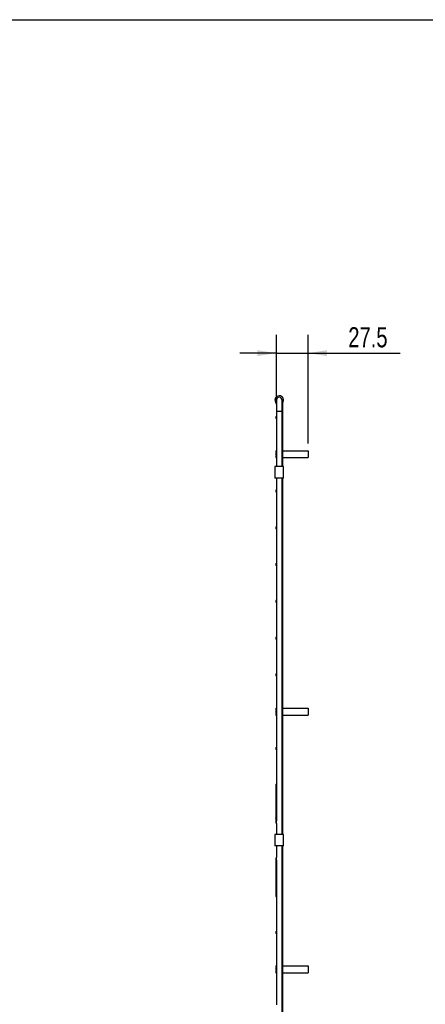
# Model space of a CAD drawing. Header units: millimetres. Extents: x 3 to 415, y 5 to 292.
# Tile 3 of 9: x 144 to 215, y 121 to 292. Entities that reach past the tile are written whole.
import ezdxf

# ---------------------------------------------------------------- set-up
doc = ezdxf.new("R2010")
doc.units = ezdxf.units.MM
doc.layers.add('FORMAT', color=179, linetype='Continuous')
doc.styles.add('SLDTEXTSTYLE0', font='TXT', dxfattribs={"width": 0.75})
doc.dimstyles.new('SLDDIMSTYLE3', dxfattribs={"dimtxt": 3.5, "dimasz": 3.302, "dimexe": 0, "dimexo": 0.0625, "dimgap": 0.875, "dimtad": 1, "dimdec": 1, "dimlfac": 5, "dimrnd": 1e-09, "dimzin": 12, "dimdsep": 46, "dimtxsty": 'SLDTEXTSTYLE0', "dimsah": 1, "dimcen": 0.09, "dimadec": 0, "dimazin": 3, "dimtfac": 1, "dimtdec": 0, "dimtmove": 0, "dimatfit": 0, "dimfxl": 1, "dimfrac": 2, "dimtolj": 1, "dimtzin": 12, "dimarcsym": 0})

# ---------------------------------------------------------------- blocks, each defined once
blk = doc.blocks.new('_D_6')
at = {"layer": 'FORMAT'}
for p, q in [((188.69, 225.33), (188.69, 237.42)), ((194.19, 218.53), (194.19, 237.42)), ((188.69, 234.24), (182.34, 234.24)), ((188.69, 234.24), (194.19, 234.24)), ((194.19, 234.24), (210.24, 234.24))]:
    blk.add_line(p, q, dxfattribs=at)
for points in [[(188.69, 234.24), (185.39, 234.75), (185.39, 233.73)], [(194.19, 234.24), (197.49, 233.73), (197.49, 234.75)]]:
    blk.add_solid(points, dxfattribs=at)
at = {"layer": 'FORMAT', "insert": (201.19, 238.75), "char_height": 3.5, "attachment_point": 1, "style": 'SLDTEXTSTYLE0'}
blk.add_mtext('27.5', dxfattribs=at)

msp = doc.modelspace()

# ---------------------------------------------------------------- linework, layer by layer
at = {"color": 7, "linetype": 'Continuous', "lineweight": 25}
for p, q in [((188.6928, 226.0628), (188.6928, 224.0628)), ((189.6928, 224.0628), (189.6928, 226.0628)), ((189.6928, 226.0628), (189.7928, 226.0628)), ((189.7928, 214.5175), (189.7928, 226.0628)), ((188.6928, 224.0628), (188.6928, 223.2878)), ((188.6928, 223.2878), (188.6928, 222.8379)), ((188.6928, 222.8379), (188.6928, 216.8878)), ((189.6928, 214.5175), (189.6928, 224.0628)), ((188.5928, 217.2628), (188.5928, 217.0092)), ((188.5928, 217.2628), (188.6928, 217.2628)), ((188.5928, 216.3164), (188.5928, 216.0628)), ((188.5928, 216.0628), (188.6928, 216.0628)), ((188.6928, 216.8878), (188.6928, 216.4379)), ((188.6928, 216.4379), (188.6928, 214.5175)), ((189.7928, 217.2628), (194.1928, 217.2628)), ((189.7928, 216.0628), (194.1928, 216.0628)), ((194.1928, 217.2628), (194.1928, 216.0628)), ((188.4428, 214.5175), (188.4428, 212.5175)), ((189.9428, 214.5175), (188.4428, 214.5175)), ((189.9428, 212.5175), (189.9428, 214.5175)), ((189.9428, 212.5175), (188.4428, 212.5175)), ((188.6928, 212.5175), (188.6928, 210.4878)), ((189.6928, 150.5175), (189.6928, 212.5175)), ((189.7928, 150.5175), (189.7928, 212.5175)), ((188.6928, 210.4878), (188.6928, 210.0379)), ((188.6928, 210.0379), (188.6928, 204.0878)), ((188.6928, 204.0878), (188.6928, 203.6379)), ((188.6928, 203.6379), (188.6928, 197.6878)), ((188.6928, 197.6878), (188.6928, 197.2379)), ((188.6928, 197.2379), (188.6928, 191.2878)), ((188.6928, 191.2878), (188.6928, 190.8379)), ((188.6928, 190.8379), (188.6928, 184.8878)), ((188.6928, 184.8878), (188.6928, 184.4379)), ((188.6928, 184.4379), (188.6928, 178.4878)), ((188.6928, 178.4878), (188.6928, 178.0379)), ((188.6928, 178.0379), (188.6928, 172.0878)), ((188.5928, 172.4628), (188.5928, 172.2092)), ((188.5928, 172.4628), (188.6928, 172.4628)), ((188.5928, 171.5164), (188.5928, 171.2628)), ((188.6928, 172.0878), (188.6928, 171.6379)), ((188.6928, 171.6379), (188.6928, 165.6878)), ((189.7928, 172.4628), (194.1928, 172.4628)), ((194.1928, 172.4628), (194.1928, 171.2628)), ((188.5928, 171.2628), (188.6928, 171.2628)), ((189.7928, 171.2628), (194.1928, 171.2628)), ((188.6928, 165.6878), (188.6928, 165.2379)), ((188.6928, 165.2379), (188.6928, 159.2878)), ((188.5918, 159.0628), (188.5918, 157.4572)), ((188.6928, 159.2878), (188.6928, 158.8379)), ((188.6928, 158.8379), (188.6928, 152.8878)), ((188.5918, 157.4572), (188.5918, 153.367)), ((188.5918, 153.367), (188.5918, 152.6628)), ((188.6928, 152.4379), (188.6928, 152.8878)), ((188.6928, 152.4379), (188.6928, 150.5175)), ((188.4428, 150.5175), (188.4428, 148.5175)), ((189.9428, 150.5175), (188.4428, 150.5175)), ((189.9428, 148.5175), (189.9428, 150.5175)), ((189.9428, 148.5175), (188.4428, 148.5175)), ((188.6928, 148.5175), (188.6928, 146.4878)), ((189.6928, 86.4082), (189.6928, 148.5175)), ((189.7928, 86.4082), (189.7928, 148.5175)), ((188.5918, 146.2628), (188.5918, 145.5586)), ((188.6928, 146.0379), (188.6928, 146.4878)), ((188.6928, 146.0379), (188.6928, 140.0878)), ((188.5918, 145.5586), (188.5918, 141.4685)), ((188.5918, 141.4685), (188.5918, 139.8628)), ((188.6928, 140.0878), (188.6928, 139.6379)), ((188.6928, 139.6379), (188.6928, 133.6878)), ((188.6928, 133.6878), (188.6928, 133.2379)), ((188.6928, 133.2379), (188.6928, 127.2878)), ((188.5928, 127.6628), (188.5928, 127.4092)), ((188.5928, 127.6628), (188.6928, 127.6628)), ((188.6928, 127.2878), (188.6928, 126.8379)), ((188.6928, 126.8379), (188.6928, 120.8878)), ((189.7928, 127.6628), (194.1928, 127.6628)), ((194.1928, 127.6628), (194.1928, 126.4628)), ((188.5928, 126.7164), (188.5928, 126.4628)), ((188.5928, 126.4628), (188.6928, 126.4628)), ((189.7928, 126.4628), (194.1928, 126.4628))]:
    msp.add_line(p, q, dxfattribs=at)
at = {"color": 8, "linetype": 'Continuous', "lineweight": 25}
msp.add_line((189.6928, 224.0628), (188.6928, 224.0628), dxfattribs=at)
at = {"color": 8, "linetype": 'Continuous', "lineweight": 25, "flags": 128}
for points in [[(188.5918, 153.367), (188.5938, 153.3773), (188.6339, 153.4125), (188.6928, 153.4336)], [(188.6928, 145.4921), (188.6339, 145.5132), (188.5938, 145.5484), (188.5918, 145.5586)]]:
    msp.add_lwpolyline(points, dxfattribs=at)
at = {"color": 7, "linetype": 'Continuous', "lineweight": 25}
for centre, radius, start, end in [((189.1928, 226.0628), 0.75, 90, 228.189685), ((189.1928, 226.0628), 0.5, 90, 180), ((189.1928, 226.0628), 0.5, 0, 180), ((189.1928, 226.0628), 0.75, 323.130102, 90), ((189.1928, 226.0628), 0.5, 0, 90), ((188.8928, 223.0628), 0.301, 131.640285, 228.359715), ((188.8928, 216.6628), 0.301, 131.640285, 228.359715), ((188.6928, 217.0092), 0.1, 180, 270), ((188.6928, 216.3164), 0.1, 90, 180), ((188.8928, 210.2628), 0.301, 131.640285, 228.359715), ((188.8928, 203.8628), 0.301, 131.640285, 228.359715), ((188.8928, 197.4628), 0.301, 131.640285, 228.359715), ((188.8928, 191.0628), 0.301, 131.640285, 228.359715), ((188.8928, 184.6628), 0.301, 131.640285, 228.359715), ((188.8928, 178.2628), 0.301, 131.640285, 228.359715), ((188.8928, 171.8628), 0.301, 131.640285, 228.359715), ((188.6928, 172.2092), 0.1, 180, 270), ((188.6928, 171.5164), 0.1, 90, 180), ((188.8928, 165.4628), 0.301, 131.640285, 228.359715), ((188.8928, 159.0628), 0.301, 131.640285, 228.359715), ((188.8928, 152.6628), 0.301, 131.640285, 228.359715), ((188.8928, 146.2628), 0.301, 131.640285, 228.359715), ((188.8928, 139.8628), 0.301, 131.640285, 228.359715), ((188.8928, 133.4628), 0.301, 131.640285, 228.359715), ((188.8928, 127.0628), 0.301, 131.640285, 228.359715), ((188.6928, 127.4092), 0.1, 180, 270), ((188.6928, 126.7164), 0.1, 90, 180)]:
    msp.add_arc(centre, radius, start, end, dxfattribs=at)
at = {"color": 8, "linetype": 'Continuous', "lineweight": 25}
for centre, start, end in [((188.7511, 157.4446), 111.402607, 175.493551), ((188.7511, 141.481), 184.506449, 248.597393)]:
    msp.add_arc(centre, 0.1598, start, end, dxfattribs=at)
at = {"layer": 'FORMAT'}
msp.add_line((2.9641, 292.2451), (415.2814, 292.2451), dxfattribs=at)

# ---------------------------------------------------------------- dimensions: what is measured, and where the dimension line sits
dim = msp.add_linear_dim(base=(194.1928, 234.2425), p1=(188.6928, 224.0628), p2=(194.1928, 217.2628), dimstyle='SLDDIMSTYLE3', dxfattribs=at)
dim.commit()
dim.dimension.update_dxf_attribs({"geometry": '_D_6', "text_midpoint": (205.7132, 234.2425), "dimtype": 160})

doc.saveas('drawing.dxf')
